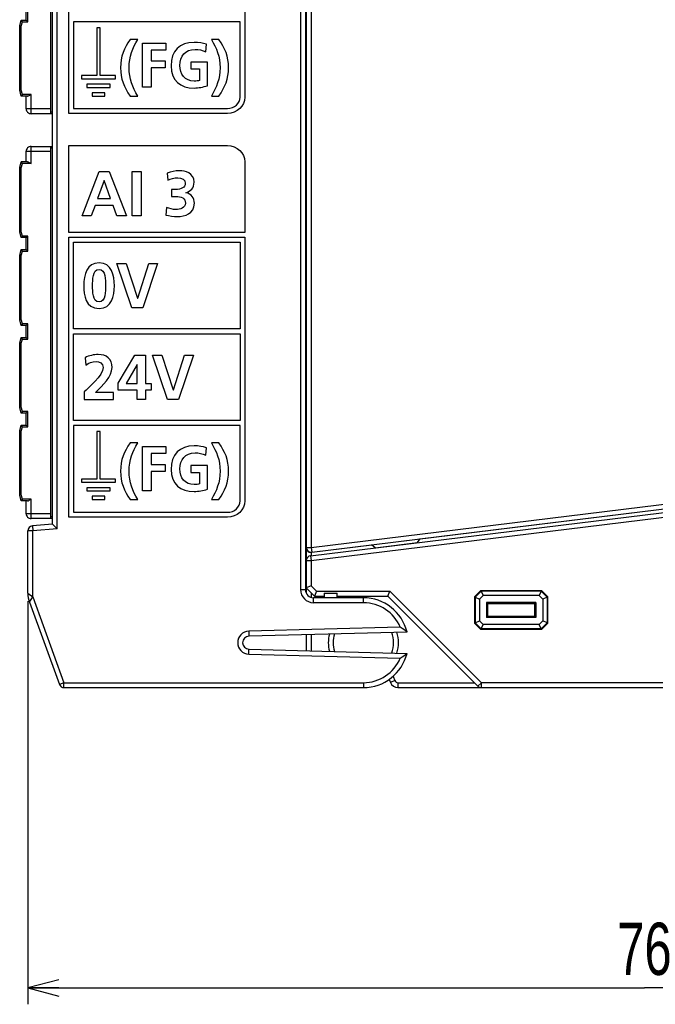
# Model space of a CAD drawing. Extents: x 0 to 188, y 0 to 176.
# Tile 26 of 35: x 65 to 104, y 0 to 60. Entities that reach past the tile are written whole.
import ezdxf

# ---------------------------------------------------------------- set-up
doc = ezdxf.new("R2010")
doc.units = 0
doc.header["$LTSCALE"] = 11.433915
doc.header["$MEASUREMENT"] = 0
doc.layers.get('0').update_dxf_attribs({"linetype": 'CONTINUOUS'})
doc.styles.add('TEXTSTYLE_2', font='txt', dxfattribs={"width": 0.7})
doc.dimstyles.new('DIMSTYLE_1', dxfattribs={"dimtxt": 3.2, "dimasz": 1.9, "dimexe": 1, "dimexo": 0.5, "dimgap": 0.8, "dimtad": 1, "dimdec": 3, "dimtxsty": 'TEXTSTYLE_2', "dimblk": 'OPEN', "dimblk1": 'OPEN', "dimblk2": 'OPEN', "dimcen": 0.09, "dimazin": 3, "dimtp": 0.001969, "dimtm": 0.001969, "dimtfac": 1, "dimtdec": 3, "dimtofl": 0, "dimtmove": 0, "dimatfit": 3, "dimtolj": 1})

# ---------------------------------------------------------------- blocks, each defined once
blk = doc.blocks.new('_OPEN')
at = {"color": 0, "linetype": 'BYBLOCK'}
for p, q in [((0, 0), (-1, 0.263)), ((-1, -0.263), (0, 0)), ((-1, 0), (0, 0))]:
    blk.add_line(p, q, dxfattribs=at)
blk = doc.blocks.new('*D1')
at = {"color": 2, "linetype": 'CONTINUOUS'}
for p, q in [((65.209, 24.693), (65.209, 1.8)), ((140.734, 19.202), (140.734, 1.8)), ((65.209, 1.8), (65.209, 0)), ((140.734, 1.8), (140.734, 0)), ((65.209, 1), (102.971, 1)), ((140.734, 1), (102.971, 1))]:
    blk.add_line(p, q, dxfattribs=at)
at = {"color": 2, "linetype": 'CONTINUOUS', "xscale": 1.9, "yscale": 1.9, "zscale": 1.9, "rotation": 180}
blk.add_blockref('_OPEN', (65.209, 1), dxfattribs=at)
at = {"color": 2, "linetype": 'CONTINUOUS', "xscale": 1.9, "yscale": 1.9, "zscale": 1.9}
blk.add_blockref('_OPEN', (140.734, 1), dxfattribs=at)
at = {"color": 2, "linetype": 'CONTINUOUS', "insert": (102.971, 5), "char_height": 3.2, "width": 4.48, "attachment_point": 2, "style": 'TEXTSTYLE_2'}
blk.add_mtext('76', dxfattribs=at)

msp = doc.modelspace()

# ---------------------------------------------------------------- linework, layer by layer
at = {"color": 7, "linetype": 'CONTINUOUS'}
for p, q in [((66.7088, 29.408), (66.7088, 127.2957)), ((67.0086, 29.1331), (67.0086, 127.5707)), ((82.2087, 122.452), (82.2087, 25.4021)), ((81.9086, 122.3276), (81.9086, 25.4021)), ((66.6086, 54.5517), (66.6086, 77.352)), ((82.5587, 74.8399), (82.5587, 27.9893)), ((82.2586, 74.6897), (82.2586, 25.1843)), ((65.1086, 60.2767), (65.1086, 61.0119)), ((65.2089, 60.1768), (65.2089, 61.1118)), ((64.7086, 59.9267), (64.8027, 60.2767)), ((64.7086, 55.9869), (64.7086, 59.9267)), ((64.8089, 59.9136), (64.7093, 59.9267)), ((64.8792, 60.1768), (64.8027, 60.2767)), ((64.8027, 60.2767), (65.1086, 60.2767)), ((64.8089, 59.9136), (64.8792, 60.1768)), ((64.8089, 56), (64.8089, 59.9136)), ((64.8792, 60.1768), (65.2089, 60.1768)), ((65.1093, 60.2767), (65.2089, 60.1768)), ((69.4391, 59.8103), (69.4391, 56.8885)), ((69.6358, 59.8103), (69.4391, 59.8103)), ((69.6358, 56.8885), (69.6358, 59.8103)), ((72.2379, 58.8739), (73.6641, 58.8739)), ((72.2379, 56.1726), (72.2379, 58.8739)), ((73.6641, 58.8739), (73.6641, 58.4484)), ((73.6641, 58.4484), (72.7526, 58.4484)), ((72.7526, 58.4484), (72.7526, 57.7825)), ((72.7526, 57.7825), (73.62, 57.7825)), ((73.62, 57.3567), (72.7526, 57.3567)), ((72.7526, 57.3567), (72.7526, 56.1726)), ((73.62, 57.7825), (73.62, 57.3567)), ((69.4391, 56.8885), (68.4958, 56.8885)), ((68.4958, 56.8885), (68.4958, 56.6914)), ((70.5794, 56.8885), (69.6358, 56.8885)), ((70.5794, 56.6914), (70.5794, 56.8885)), ((68.4958, 56.6914), (70.5794, 56.6914)), ((70.2549, 56.359), (68.8197, 56.359)), ((68.8197, 56.359), (68.8197, 56.1626)), ((68.8197, 56.1626), (70.2549, 56.1626)), ((70.2549, 56.1626), (70.2549, 56.359)), ((72.7526, 56.1726), (72.2379, 56.1726)), ((64.8027, 55.6369), (64.7086, 55.9869)), ((64.8089, 56), (64.7093, 55.9869)), ((64.8792, 55.7368), (64.8027, 55.6376)), ((65.1851, 55.6369), (64.8027, 55.6369)), ((64.8792, 55.7368), (64.8089, 56)), ((65.4087, 55.7368), (64.8792, 55.7368)), ((65.1086, 54.8521), (65.1086, 55.6369)), ((65.1851, 55.6369), (65.2013, 55.6383)), ((65.2013, 55.6383), (65.2185, 55.6424)), ((65.2185, 55.6424), (65.2423, 55.65)), ((65.2423, 55.65), (65.2905, 55.6713)), ((65.2905, 55.6713), (65.3298, 55.692)), ((65.3298, 55.692), (65.4087, 55.7368)), ((65.4087, 54.5517), (65.4087, 55.7368)), ((69.9221, 55.8305), (69.1531, 55.8305)), ((69.1531, 55.8305), (69.1531, 55.6342)), ((69.1531, 55.6342), (69.9221, 55.6342)), ((69.9221, 55.6342), (69.9221, 55.8305)), ((66.6086, 54.8521), (65.1086, 54.8521)), ((66.7088, 54.5517), (65.4087, 54.5517)), ((66.7088, 54.6516), (66.6086, 54.6516)), ((82.2087, 54.6516), (82.2586, 54.6516)), ((82.2586, 54.5517), (82.2087, 54.5517)), ((65.4087, 51.5021), (65.4087, 52.5521)), ((65.4087, 52.5521), (66.7088, 52.5521)), ((66.6086, 29.7518), (66.6086, 52.5521)), ((82.2087, 52.5521), (82.2586, 52.5521)), ((65.1086, 52.2518), (66.6086, 52.2518)), ((65.1086, 51.602), (65.1086, 52.2518)), ((66.7088, 52.4522), (66.6086, 52.4522)), ((82.2087, 52.4522), (82.2586, 52.4522)), ((64.7086, 51.252), (64.8027, 51.602)), ((65.1851, 51.602), (64.8027, 51.602)), ((64.8792, 51.5021), (64.8027, 51.6013)), ((64.8089, 51.2389), (64.8792, 51.5021)), ((65.4087, 51.5021), (64.8792, 51.5021)), ((65.1851, 51.602), (65.2013, 51.6006)), ((65.2013, 51.6006), (65.2185, 51.5965)), ((65.2185, 51.5965), (65.2423, 51.5889)), ((65.2423, 51.5889), (65.2905, 51.5669)), ((65.2905, 51.5669), (65.3298, 51.5469)), ((65.3298, 51.5469), (65.4087, 51.5021)), ((64.7086, 47.3122), (64.7086, 51.252)), ((64.8089, 51.2389), (64.7093, 51.252)), ((64.8089, 47.3252), (64.8089, 51.2389)), ((68.531, 48.3054), (69.5838, 51.0067)), ((69.5838, 51.0067), (70.195, 51.0067)), ((70.195, 51.0067), (71.2553, 48.3054)), ((71.6043, 51.0067), (72.1462, 51.0067)), ((71.6043, 48.3054), (71.6043, 51.0067)), ((72.1462, 51.0067), (72.1462, 48.3054)), ((69.8739, 50.4651), (69.4832, 49.3503)), ((69.8815, 50.4651), (69.8739, 50.4651)), ((70.2725, 49.3503), (69.8815, 50.4651)), ((69.3282, 48.9245), (69.0918, 48.3054)), ((70.4233, 48.9245), (69.3282, 48.9245)), ((69.4832, 49.3503), (70.2725, 49.3503)), ((70.6559, 48.3054), (70.4233, 48.9245)), ((69.0918, 48.3054), (68.531, 48.3054)), ((71.2553, 48.3054), (70.6559, 48.3054)), ((72.1462, 48.3054), (71.6043, 48.3054)), ((64.8027, 46.9621), (64.7086, 47.3122)), ((64.8089, 47.3252), (64.7093, 47.3122)), ((64.8792, 47.062), (64.8027, 46.9621)), ((64.8792, 47.062), (64.8089, 47.3252)), ((65.2089, 47.062), (64.8792, 47.062)), ((65.1093, 46.9621), (65.2089, 47.062)), ((65.2089, 46.127), (65.2089, 47.062)), ((65.1086, 46.9621), (64.8027, 46.9621)), ((65.1086, 46.227), (65.1086, 46.9621)), ((68.0077, 46.6872), (78.2041, 46.6872)), ((68.0077, 41.3707), (68.0077, 46.6872)), ((78.2041, 46.6872), (78.2041, 41.3707)), ((64.7086, 45.877), (64.8027, 46.227)), ((64.7086, 41.9371), (64.7086, 45.877)), ((64.8089, 45.8639), (64.7093, 45.877)), ((64.8027, 46.227), (65.1086, 46.227)), ((64.8792, 46.127), (64.8027, 46.2263)), ((64.8089, 45.8639), (64.8792, 46.127)), ((64.8089, 41.9502), (64.8089, 45.8639)), ((64.8792, 46.127), (65.2089, 46.127)), ((65.1093, 46.2263), (65.2089, 46.127)), ((70.6535, 45.3726), (71.234, 45.3726)), ((71.5823, 42.6709), (70.6535, 45.3726)), ((71.234, 45.3726), (71.9268, 43.2514)), ((71.9347, 43.2514), (72.6196, 45.3726)), ((73.1577, 45.3726), (72.2482, 42.6709)), ((72.6196, 45.3726), (73.1577, 45.3726)), ((71.9268, 43.2514), (71.9347, 43.2514)), ((72.2482, 42.6709), (71.5823, 42.6709)), ((64.8027, 41.5871), (64.7086, 41.9371)), ((64.8089, 41.9502), (64.7093, 41.9371)), ((64.8792, 41.687), (64.8027, 41.5871)), ((64.8792, 41.687), (64.8089, 41.9502)), ((65.2089, 41.687), (64.8792, 41.687)), ((65.1093, 41.5871), (65.2089, 41.687)), ((65.2089, 40.752), (65.2089, 41.687)), ((65.1086, 41.5871), (64.8027, 41.5871)), ((65.1086, 40.8519), (65.1086, 41.5871)), ((78.2041, 41.3707), (68.0077, 41.3707)), ((68.0077, 41.071), (78.2041, 41.071)), ((68.0077, 35.7546), (68.0077, 41.071)), ((78.2041, 41.071), (78.2041, 35.7546)), ((64.7086, 40.5019), (64.8027, 40.8519)), ((64.7086, 36.5621), (64.7086, 40.5019)), ((64.8089, 40.4888), (64.7093, 40.5019)), ((64.8027, 40.8519), (65.1086, 40.8519)), ((64.8792, 40.752), (64.8027, 40.8513)), ((64.8089, 40.4888), (64.8792, 40.752)), ((64.8089, 36.5752), (64.8089, 40.4888)), ((64.8792, 40.752), (65.2089, 40.752)), ((65.1093, 40.8513), (65.2089, 40.752)), ((70.74, 38.0538), (71.7501, 39.7564)), ((71.7501, 39.7564), (72.4232, 39.7564)), ((72.4232, 39.7564), (72.4232, 38.0187)), ((72.8415, 39.7564), (73.4216, 39.7564)), ((73.7703, 37.0551), (72.8415, 39.7564)), ((73.4216, 39.7564), (74.1148, 37.6356)), ((74.1224, 37.6356), (74.8072, 39.7564)), ((75.3454, 39.7564), (74.4358, 37.0551)), ((74.8072, 39.7564), (75.3454, 39.7564)), ((71.8972, 39.1914), (71.2278, 38.0187)), ((71.9051, 39.1914), (71.8972, 39.1914)), ((71.9051, 38.0187), (71.9051, 39.1914)), ((70.74, 37.6163), (70.74, 38.0538)), ((71.2278, 38.0187), (71.9051, 38.0187)), ((72.4232, 38.0187), (72.7677, 38.0187)), ((72.7677, 38.0187), (72.7677, 37.6163)), ((71.9051, 37.6163), (70.74, 37.6163)), ((71.9051, 37.0551), (71.9051, 37.6163)), ((72.7677, 37.6163), (72.4232, 37.6163)), ((72.4232, 37.6163), (72.4232, 37.0551)), ((74.1148, 37.6356), (74.1224, 37.6356)), ((72.4232, 37.0551), (71.9051, 37.0551)), ((74.4358, 37.0551), (73.7703, 37.0551)), ((64.8027, 36.2121), (64.7086, 36.5621)), ((64.8089, 36.5752), (64.7093, 36.5621)), ((64.8792, 36.312), (64.8027, 36.2121)), ((65.1086, 36.2121), (64.8027, 36.2121)), ((64.8792, 36.312), (64.8089, 36.5752)), ((65.2089, 36.312), (64.8792, 36.312)), ((65.1086, 35.4769), (65.1086, 36.2121)), ((65.1093, 36.2128), (65.2089, 36.312)), ((65.2089, 35.377), (65.2089, 36.312)), ((78.2041, 35.7546), (68.0077, 35.7546)), ((64.7086, 35.1269), (64.8027, 35.4769)), ((64.7086, 31.187), (64.7086, 35.1269)), ((64.8089, 35.1138), (64.7093, 35.1269)), ((64.8027, 35.4769), (65.1086, 35.4769)), ((64.8792, 35.377), (64.8027, 35.4762)), ((64.8089, 35.1138), (64.8792, 35.377)), ((64.8089, 31.2001), (64.8089, 35.1138)), ((64.8792, 35.377), (65.2089, 35.377)), ((65.1093, 35.4762), (65.2089, 35.377)), ((69.6358, 35.0972), (69.4391, 35.0972)), ((69.4391, 35.0972), (69.4391, 32.1755)), ((69.6358, 32.1755), (69.6358, 35.0972)), ((72.2379, 34.1609), (73.6641, 34.1609)), ((72.2379, 31.4596), (72.2379, 34.1609)), ((73.6641, 34.1609), (73.6641, 33.7354)), ((73.6641, 33.7354), (72.7526, 33.7354)), ((72.7526, 33.7354), (72.7526, 33.0695)), ((72.7526, 33.0695), (73.62, 33.0695)), ((73.62, 32.6436), (72.7526, 32.6436)), ((72.7526, 32.6436), (72.7526, 31.4596)), ((73.62, 33.0695), (73.62, 32.6436)), ((69.4391, 32.1755), (68.4958, 32.1755)), ((68.4958, 32.1755), (68.4958, 31.9784)), ((68.4958, 31.9784), (70.5794, 31.9784)), ((70.5794, 32.1755), (69.6358, 32.1755)), ((70.5794, 31.9784), (70.5794, 32.1755)), ((82.5587, 27.9893), (117.3586, 32.2619)), ((70.2549, 31.6459), (68.8197, 31.6459)), ((68.8197, 31.6459), (68.8197, 31.4496)), ((68.8197, 31.4496), (70.2549, 31.4496)), ((70.2549, 31.4496), (70.2549, 31.6459)), ((72.7526, 31.4596), (72.2379, 31.4596)), ((82.5222, 27.4753), (117.7586, 31.8017)), ((82.5587, 27.1777), (118.0587, 31.5364)), ((82.5952, 27.6917), (117.3952, 31.9643)), ((112.6785, 31.3655), (89.2208, 28.4868)), ((64.8027, 30.8371), (64.7086, 31.187)), ((64.8089, 31.2001), (64.7093, 31.187)), ((64.8792, 30.937), (64.8027, 30.8371)), ((65.1851, 30.8371), (64.8027, 30.8371)), ((64.8792, 30.937), (64.8089, 31.2001)), ((65.4087, 30.937), (64.8792, 30.937)), ((65.1086, 30.0522), (65.1086, 30.8371)), ((65.1851, 30.8371), (65.2013, 30.8384)), ((65.2013, 30.8384), (65.2185, 30.8426)), ((65.2185, 30.8426), (65.2423, 30.8501)), ((65.2423, 30.8501), (65.2905, 30.8715)), ((65.2905, 30.8715), (65.3298, 30.8922)), ((65.3298, 30.8922), (65.4087, 30.937)), ((65.4087, 29.7518), (65.4087, 30.937)), ((69.9221, 31.1175), (69.1531, 31.1175)), ((69.1531, 31.1175), (69.1531, 30.9211)), ((69.1531, 30.9211), (69.9221, 30.9211)), ((69.9221, 30.9211), (69.9221, 31.1175)), ((66.6086, 30.0522), (65.1086, 30.0522)), ((66.7088, 29.7518), (65.4087, 29.7518)), ((66.7088, 29.8517), (66.6086, 29.8517)), ((82.2087, 29.8517), (82.2586, 29.8517)), ((82.2586, 29.7518), (82.2087, 29.7518)), ((65.5086, 29.0022), (65.2089, 29.0022)), ((65.2089, 25.1926), (65.2089, 29.0022)), ((66.7088, 29.408), (65.4827, 29.3012)), ((65.4827, 29.3012), (65.5086, 29.0022)), ((67.0086, 29.1331), (65.5086, 29.0022)), ((65.5086, 24.9549), (65.5086, 29.0022)), ((66.7092, 29.408), (67.0086, 29.1331)), ((86.2629, 28.1382), (89.2332, 28.5027)), ((89.0624, 28.2842), (89.2332, 28.5027)), ((82.2586, 27.9893), (82.5587, 27.9893)), ((82.5587, 27.9893), (82.5952, 27.6917)), ((86.2784, 28.1257), (82.5952, 27.6738)), ((86.4816, 27.9673), (86.2629, 28.1382)), ((86.4816, 27.9673), (89.0624, 28.2842)), ((82.2586, 27.1777), (82.5587, 27.1777)), ((82.5222, 27.4753), (82.5587, 27.1777)), ((82.5587, 27.1777), (82.5587, 25.626)), ((82.5952, 27.6738), (82.5598, 27.6717)), ((82.5598, 27.6717), (82.5598, 27.4801)), ((82.5952, 27.6917), (82.5952, 27.6738)), ((81.9086, 25.4021), (82.2087, 25.4021)), ((82.7589, 25.0017), (82.2586, 25.502)), ((82.5587, 25.626), (82.259, 25.502)), ((82.8829, 25.3021), (82.5587, 25.626)), ((92.9588, 25.3517), (92.5588, 24.9521)), ((92.9588, 25.3517), (96.6588, 25.3517)), ((92.9588, 25.3517), (92.9749, 25.3125)), ((96.6588, 25.3517), (96.6423, 25.3125)), ((97.0588, 24.9521), (96.6588, 25.3517)), ((65.2092, 25.1926), (65.5086, 24.9549)), ((65.3084, 24.629), (65.5086, 24.9549)), ((65.5086, 24.9549), (67.4206, 19.7018)), ((82.5587, 25.2022), (82.5587, 24.9252)), ((85.7588, 24.9018), (82.7086, 24.9018)), ((82.7086, 24.6021), (82.7086, 24.9018)), ((82.8829, 25.3021), (82.7589, 25.0024)), ((82.7589, 25.0017), (83.3587, 25.0017)), ((82.8829, 25.3021), (87.3829, 25.3021)), ((83.3587, 25.1767), (84.1586, 25.1767)), ((83.3587, 25.1767), (83.3587, 24.9018)), ((84.1586, 24.9018), (84.1586, 25.1767)), ((84.1586, 25.0017), (87.2589, 25.0017)), ((85.7588, 24.6021), (85.7588, 24.9018)), ((87.2589, 25.0024), (87.3829, 25.3021)), ((87.2589, 25.0017), (92.771, 19.4896)), ((87.3829, 25.3021), (92.9829, 19.7018)), ((92.5588, 24.9521), (92.598, 24.9356)), ((92.5588, 24.9521), (92.5588, 23.3522)), ((92.9749, 25.3125), (92.598, 24.9356)), ((92.598, 24.9356), (92.8754, 24.8205)), ((92.598, 24.9356), (92.598, 23.3681)), ((93.09, 25.0355), (92.8754, 24.8205)), ((92.8754, 24.8205), (92.8754, 23.4831)), ((96.6423, 25.3125), (92.9749, 25.3125)), ((92.9749, 25.3125), (93.09, 25.0355)), ((96.5275, 25.0355), (93.09, 25.0355)), ((96.6423, 25.3125), (96.5275, 25.0355)), ((96.7422, 24.8205), (96.5275, 25.0355)), ((97.0195, 24.9356), (96.6423, 25.3125)), ((97.0195, 24.9356), (96.7422, 24.8205)), ((96.7422, 24.8205), (96.7422, 23.4831)), ((97.0588, 24.9521), (97.0195, 24.9356)), ((97.0195, 24.9356), (97.0195, 23.3681)), ((97.0588, 23.3522), (97.0588, 24.9521)), ((65.3081, 24.6283), (67.1388, 19.5991)), ((85.7588, 24.6021), (82.7086, 24.6021)), ((96.3112, 24.6042), (93.3064, 24.6042)), ((93.3587, 24.5518), (93.3064, 24.6042)), ((93.3064, 24.6042), (93.3064, 23.6995)), ((93.3587, 24.5518), (96.2588, 24.5518)), ((93.3587, 24.5518), (93.3587, 23.7519)), ((96.2588, 24.5518), (96.3112, 24.6042)), ((96.2588, 23.7519), (96.2588, 24.5518)), ((96.3112, 24.6042), (96.3112, 23.6995)), ((93.3587, 23.7519), (93.3064, 23.6995)), ((96.3112, 23.6995), (93.3064, 23.6995)), ((96.2588, 23.7519), (93.3587, 23.7519)), ((96.2588, 23.7519), (96.3112, 23.6995)), ((88.0202, 23.0945), (78.7405, 22.852)), ((92.5588, 23.3522), (92.598, 23.3681)), ((92.9588, 22.9519), (92.5588, 23.3522)), ((92.598, 23.3681), (92.8754, 23.4831)), ((92.9749, 22.9912), (92.598, 23.3681)), ((93.09, 23.2688), (92.8754, 23.4831)), ((92.9588, 22.9519), (92.9749, 22.9912)), ((96.6588, 22.9519), (92.9588, 22.9519)), ((92.9749, 22.9912), (93.09, 23.2688)), ((96.6423, 22.9912), (92.9749, 22.9912)), ((96.5275, 23.2688), (93.09, 23.2688)), ((96.7422, 23.4831), (96.5275, 23.2688)), ((96.6423, 22.9912), (96.5275, 23.2688)), ((97.0195, 23.3681), (96.6423, 22.9912)), ((96.6588, 22.9519), (96.6423, 22.9912)), ((97.0588, 23.3522), (96.6588, 22.9519)), ((97.0195, 23.3681), (96.7422, 23.4831)), ((97.0588, 23.3522), (97.0195, 23.3681)), ((78.7405, 22.852), (78.7484, 22.5516)), ((88.4298, 22.8051), (78.7484, 22.5516)), ((82.2586, 22.6439), (82.2586, 21.66)), ((82.5587, 22.6515), (82.5587, 21.6524)), ((78.7405, 21.4519), (78.7484, 21.7523)), ((78.7484, 21.7523), (88.4298, 21.4987)), ((78.7405, 21.4519), (88.0202, 21.2094)), ((87.5779, 20.0897), (87.6871, 19.8251)), ((67.4206, 19.7018), (67.1388, 19.5991)), ((67.4206, 19.7018), (85.7588, 19.7018)), ((67.4206, 19.4021), (67.4206, 19.7018)), ((67.4206, 19.4021), (85.7588, 19.4021)), ((85.7588, 19.7018), (85.7588, 19.4021)), ((87.3329, 19.8968), (87.4101, 19.7108)), ((87.6871, 19.8251), (87.4101, 19.7108)), ((87.8721, 19.7018), (92.5588, 19.7018)), ((87.8721, 19.7018), (87.8721, 19.4021)), ((87.8721, 19.4021), (126.9088, 19.4021)), ((92.771, 19.4896), (92.9829, 19.7018)), ((126.9088, 19.7018), (92.9829, 19.7018)), ((92.9829, 19.4021), (92.9829, 19.7018))]:
    msp.add_line(p, q, dxfattribs=at)
for centre, radius, start, end in [((65.4088, 54.8518), 0.3002, 179.949087, 269.983593), ((65.4087, 52.252), 0.3001, 90.010657, 180.049934), ((65.4087, 30.052), 0.3001, 179.950066, 269.989343), ((65.509, 29.0022), 0.3001, 95.023177, 180.004925), ((82.5559, 27.9693), 0.2976, 180.645612, 270.543306), ((82.5586, 27.1775), 0.3, 96.977495, 179.978457), ((82.7087, 25.4022), 0.8001, 180.011136, 269.986336), ((82.7088, 25.4019), 0.5001, 179.9882, 269.971378), ((66.8619, 25.1923), 1.653, 179.988981, 199.950584), ((85.7591, 22.1525), 2.7493, 13.731981, 90.005787), ((85.7585, 22.1518), 2.4503, 22.627979, 89.992812), ((84.4108, 17.5437), 6.6212, 52.630892, 56.965926), ((78.7591, 22.1519), 0.7003, 91.521256, 268.478744), ((78.7584, 22.1519), 0.3998, 91.429769, 268.570231), ((85.7585, 22.1519), 2.1497, 165.749968, 194.250032), ((85.7609, 22.1516), 1.852, 163.14224, 196.85776), ((85.756, 22.1519), 1.8527, 340.151251, 19.848749), ((85.759, 22.152), 2.1497, 342.753814, 17.246186), ((85.7591, 22.1514), 2.7493, 269.994213, 346.268019), ((85.7585, 22.1521), 2.4503, 270.007188, 337.372021), ((84.4108, 26.7602), 6.6212, 303.034074, 307.369108), ((67.4202, 19.7016), 0.2995, 199.997251, 270.07264), ((87.872, 19.9021), 0.5, 202.498045, 270.004781), ((87.8723, 19.9025), 0.2007, 202.680003, 269.949945), ((92.9831, 19.7028), 0.3008, 225.161533, 269.965006)]:
    msp.add_arc(centre, radius, start, end, dxfattribs=at)
for points, knots in [([(67.7079, 71.7179), (67.7079, 71.7179), (67.7079, 54.5696), (67.7079, 54.5696), (67.7079, 54.5696), (77.4334, 54.5696), (77.4334, 54.5696), (78.0236, 54.5696), (78.5038, 55.0181), (78.5038, 55.5693), (78.5038, 55.5693), (78.5038, 71.7179), (78.5038, 71.7179), (78.5038, 71.7179), (67.7079, 71.7179), (67.7079, 71.7179)], [0, 0, 0, 0, 1, 1, 1, 2, 2, 2, 3, 3, 3, 4, 4, 4, 5, 5, 5, 5]), ([(78.2041, 55.5693), (78.2041, 55.1835), (77.8582, 54.8693), (77.4334, 54.8693), (77.4334, 54.8693), (68.0077, 54.8693), (68.0077, 54.8693), (68.0077, 54.8693), (68.0077, 60.1858), (68.0077, 60.1858), (68.0077, 60.1858), (78.2041, 60.1858), (78.2041, 60.1858), (78.2041, 60.1858), (78.2041, 55.5693), (78.2041, 55.5693)], [0, 0, 0, 0, 1, 1, 1, 2, 2, 2, 3, 3, 3, 4, 4, 4, 5, 5, 5, 5]), ([(71.9396, 59.0985), (71.6233, 58.5683), (71.4063, 58.0808), (71.4063, 57.3646), (71.4063, 56.7028), (71.6233, 56.1571), (71.9396, 55.6307), (71.9396, 55.6307), (71.4724, 55.6307), (71.4724, 55.6307), (71.1051, 56.1571), (70.8843, 56.7028), (70.8843, 57.3646), (70.8843, 58.0808), (71.1051, 58.5683), (71.4724, 59.0985), (71.4724, 59.0985), (71.9396, 59.0985), (71.9396, 59.0985)], [0, 0, 0, 0, 1, 1, 1, 2, 2, 2, 3, 3, 3, 4, 4, 4, 5, 5, 5, 6, 6, 6, 6]), ([(76.1081, 58.3516), (75.9097, 58.4484), (75.652, 58.4949), (75.446, 58.4949), (74.8469, 58.4949), (74.5158, 58.0691), (74.5158, 57.5159), (74.5158, 56.966), (74.8396, 56.5519), (75.3874, 56.5519), (75.5273, 56.5519), (75.6375, 56.5674), (75.7257, 56.5905), (75.7257, 56.5905), (75.7257, 57.295), (75.7257, 57.295), (75.7257, 57.295), (75.1814, 57.295), (75.1814, 57.295), (75.1814, 57.295), (75.1814, 57.7208), (75.1814, 57.7208), (75.1814, 57.7208), (76.2184, 57.7208), (76.2184, 57.7208), (76.2184, 57.7208), (76.2184, 56.2653), (76.2184, 56.2653), (75.9462, 56.1881), (75.663, 56.1261), (75.3874, 56.1261), (74.5564, 56.1261), (73.979, 56.5636), (73.979, 57.4769), (73.979, 58.4019), (74.5158, 58.9208), (75.3874, 58.9208), (75.6851, 58.9208), (75.9207, 58.8781), (76.1412, 58.8084), (76.1412, 58.8084), (76.1081, 58.3516), (76.1081, 58.3516)], [0, 0, 0, 0, 1, 1, 1, 2, 2, 2, 3, 3, 3, 4, 4, 4, 5, 5, 5, 6, 6, 6, 7, 7, 7, 8, 8, 8, 9, 9, 9, 10, 10, 10, 11, 11, 11, 12, 12, 12, 13, 13, 13, 14, 14, 14, 14]), ([(76.4481, 55.6307), (76.7606, 56.1571), (76.9811, 56.7028), (76.9811, 57.3646), (76.9811, 58.0808), (76.7606, 58.5683), (76.4481, 59.0985), (76.4481, 59.0985), (76.9115, 59.0985), (76.9115, 59.0985), (77.2753, 58.5683), (77.5034, 58.0808), (77.5034, 57.3646), (77.5034, 56.7028), (77.2753, 56.1571), (76.9115, 55.6307), (76.9115, 55.6307), (76.4481, 55.6307), (76.4481, 55.6307)], [0, 0, 0, 0, 1, 1, 1, 2, 2, 2, 3, 3, 3, 4, 4, 4, 5, 5, 5, 6, 6, 6, 6]), ([(78.5038, 47.287), (78.5038, 47.287), (78.5038, 51.6027), (78.5038, 51.6027), (78.5038, 52.1543), (78.0236, 52.6032), (77.4334, 52.6032), (77.4334, 52.6032), (67.7079, 52.6032), (67.7079, 52.6032), (67.7079, 52.6032), (67.7079, 47.287), (67.7079, 47.287), (67.7079, 47.287), (78.5038, 47.287), (78.5038, 47.287)], [0, 0, 0, 0, 1, 1, 1, 2, 2, 2, 3, 3, 3, 4, 4, 4, 5, 5, 5, 5]), ([(73.6941, 48.8087), (73.8798, 48.735), (74.081, 48.6847), (74.2939, 48.6847), (74.5185, 48.6847), (74.8631, 48.7929), (74.8631, 49.0678), (74.8631, 49.3854), (74.6116, 49.4895), (74.267, 49.4895), (74.267, 49.4895), (74.0038, 49.4895), (74.0038, 49.4895), (74.0038, 49.4895), (74.0038, 49.9153), (74.0038, 49.9153), (74.0038, 49.9153), (74.2512, 49.9153), (74.2512, 49.9153), (74.615, 49.9153), (74.8513, 50.0355), (74.8513, 50.2715), (74.8513, 50.5423), (74.6309, 50.6277), (74.3869, 50.6277), (74.1741, 50.6277), (73.9687, 50.5774), (73.7792, 50.4844), (73.7792, 50.4844), (73.7482, 50.9178), (73.7482, 50.9178), (73.9653, 51.0032), (74.2243, 51.0535), (74.503, 51.0535), (74.8358, 51.0535), (75.3933, 50.9371), (75.3933, 50.3604), (75.3933, 49.9928), (75.1648, 49.8188), (74.8899, 49.7141), (74.8899, 49.7141), (74.8899, 49.7065), (74.8899, 49.7065), (75.2344, 49.66), (75.4046, 49.393), (75.4046, 49.064), (75.4046, 48.4215), (74.8203, 48.2589), (74.3714, 48.2589), (74.1355, 48.2589), (73.8643, 48.2899), (73.6631, 48.3478), (73.6631, 48.3478), (73.6941, 48.8087), (73.6941, 48.8087)], [0, 0, 0, 0, 1, 1, 1, 2, 2, 2, 3, 3, 3, 4, 4, 4, 5, 5, 5, 6, 6, 6, 7, 7, 7, 8, 8, 8, 9, 9, 9, 10, 10, 10, 11, 11, 11, 12, 12, 12, 13, 13, 13, 14, 14, 14, 15, 15, 15, 16, 16, 16, 17, 17, 17, 18, 18, 18, 18]), ([(67.7079, 46.9869), (67.7079, 46.9869), (67.7079, 29.8387), (67.7079, 29.8387), (67.7079, 29.8387), (77.4334, 29.8387), (77.4334, 29.8387), (78.0236, 29.8387), (78.5038, 30.2872), (78.5038, 30.8384), (78.5038, 30.8384), (78.5038, 46.9869), (78.5038, 46.9869), (78.5038, 46.9869), (67.7079, 46.9869), (67.7079, 46.9869)], [0, 0, 0, 0, 1, 1, 1, 2, 2, 2, 3, 3, 3, 4, 4, 4, 5, 5, 5, 5]), ([(68.6316, 44.0138), (68.6316, 44.6911), (68.8366, 45.4187), (69.5679, 45.4187), (70.3576, 45.4187), (70.5126, 44.6409), (70.5126, 44.0138), (70.5126, 43.3868), (70.35, 42.6244), (69.5679, 42.6244), (68.7359, 42.6244), (68.6316, 43.4489), (68.6316, 44.0138)], [0, 0, 0, 0, 1, 1, 1, 2, 2, 2, 3, 3, 3, 4, 4, 4, 4]), ([(69.9707, 44.0138), (69.9707, 44.3625), (69.9707, 45.0164), (69.5679, 45.0164), (69.1731, 45.0164), (69.1731, 44.3625), (69.1731, 44.0138), (69.1731, 43.6735), (69.1697, 43.0271), (69.5679, 43.0271), (69.9745, 43.0271), (69.9707, 43.6735), (69.9707, 44.0138)], [0, 0, 0, 0, 1, 1, 1, 2, 2, 2, 3, 3, 3, 4, 4, 4, 4]), ([(68.6546, 37.0551), (68.6546, 37.0551), (68.6546, 37.5081), (68.6546, 37.5081), (68.9065, 37.7517), (69.8236, 38.5182), (69.8236, 39.0136), (69.8236, 39.261), (69.6031, 39.3774), (69.3822, 39.3774), (69.1538, 39.3774), (68.9371, 39.2768), (68.759, 39.1604), (68.759, 39.1604), (68.7166, 39.6096), (68.7166, 39.6096), (68.9602, 39.7333), (69.2427, 39.8033), (69.5176, 39.8033), (70.0323, 39.8033), (70.3651, 39.5435), (70.3651, 39.0136), (70.3651, 38.4407), (69.7888, 37.9143), (69.3474, 37.4809), (69.3474, 37.4809), (70.4506, 37.4809), (70.4506, 37.4809), (70.4506, 37.4809), (70.4506, 37.0551), (70.4506, 37.0551), (70.4506, 37.0551), (68.6546, 37.0551), (68.6546, 37.0551)], [0, 0, 0, 0, 1, 1, 1, 2, 2, 2, 3, 3, 3, 4, 4, 4, 5, 5, 5, 6, 6, 6, 7, 7, 7, 8, 8, 8, 9, 9, 9, 10, 10, 10, 11, 11, 11, 11]), ([(78.2041, 30.8384), (78.2041, 30.4526), (77.8582, 30.1383), (77.4334, 30.1383), (77.4334, 30.1383), (68.0077, 30.1383), (68.0077, 30.1383), (68.0077, 30.1383), (68.0077, 35.4548), (68.0077, 35.4548), (68.0077, 35.4548), (78.2041, 35.4548), (78.2041, 35.4548), (78.2041, 35.4548), (78.2041, 30.8384), (78.2041, 30.8384)], [0, 0, 0, 0, 1, 1, 1, 2, 2, 2, 3, 3, 3, 4, 4, 4, 5, 5, 5, 5]), ([(71.9396, 34.3855), (71.6233, 33.8553), (71.4063, 33.3678), (71.4063, 32.6516), (71.4063, 31.9898), (71.6233, 31.4441), (71.9396, 30.9177), (71.9396, 30.9177), (71.4724, 30.9177), (71.4724, 30.9177), (71.1051, 31.4441), (70.8843, 31.9898), (70.8843, 32.6516), (70.8843, 33.3678), (71.1051, 33.8553), (71.4724, 34.3855), (71.4724, 34.3855), (71.9396, 34.3855), (71.9396, 34.3855)], [0, 0, 0, 0, 1, 1, 1, 2, 2, 2, 3, 3, 3, 4, 4, 4, 5, 5, 5, 6, 6, 6, 6]), ([(76.4481, 30.9177), (76.7606, 31.4441), (76.9811, 31.9898), (76.9811, 32.6516), (76.9811, 33.3678), (76.7606, 33.8553), (76.4481, 34.3855), (76.4481, 34.3855), (76.9115, 34.3855), (76.9115, 34.3855), (77.2753, 33.8553), (77.5034, 33.3678), (77.5034, 32.6516), (77.5034, 31.9898), (77.2753, 31.4441), (76.9115, 30.9177), (76.9115, 30.9177), (76.4481, 30.9177), (76.4481, 30.9177)], [0, 0, 0, 0, 1, 1, 1, 2, 2, 2, 3, 3, 3, 4, 4, 4, 5, 5, 5, 6, 6, 6, 6]), ([(76.1081, 33.6386), (75.9097, 33.7354), (75.652, 33.7819), (75.446, 33.7819), (74.8469, 33.7819), (74.5158, 33.3561), (74.5158, 32.8028), (74.5158, 32.253), (74.8396, 31.8389), (75.3874, 31.8389), (75.5273, 31.8389), (75.6375, 31.8544), (75.7257, 31.8775), (75.7257, 31.8775), (75.7257, 32.582), (75.7257, 32.582), (75.7257, 32.582), (75.1814, 32.582), (75.1814, 32.582), (75.1814, 32.582), (75.1814, 33.0078), (75.1814, 33.0078), (75.1814, 33.0078), (76.2184, 33.0078), (76.2184, 33.0078), (76.2184, 33.0078), (76.2184, 31.5522), (76.2184, 31.5522), (75.9462, 31.4751), (75.663, 31.4131), (75.3874, 31.4131), (74.5564, 31.4131), (73.979, 31.8506), (73.979, 32.7639), (73.979, 33.6889), (74.5158, 34.2077), (75.3874, 34.2077), (75.6851, 34.2077), (75.9207, 34.165), (76.1412, 34.0954), (76.1412, 34.0954), (76.1081, 33.6386), (76.1081, 33.6386)], [0, 0, 0, 0, 1, 1, 1, 2, 2, 2, 3, 3, 3, 4, 4, 4, 5, 5, 5, 6, 6, 6, 7, 7, 7, 8, 8, 8, 9, 9, 9, 10, 10, 10, 11, 11, 11, 12, 12, 12, 13, 13, 13, 14, 14, 14, 14]), ([(82.2586, 27.9893), (82.2586, 27.8233), (82.393, 27.6889), (82.5587, 27.6889), (82.5711, 27.6889), (82.5832, 27.6896), (82.5952, 27.6917)], [0, 0, 0, 0, 1, 1, 1, 2, 2, 2, 2])]:
    msp.add_open_spline(points, degree=3, knots=knots, dxfattribs=at)

# ---------------------------------------------------------------- dimensions: what is measured, and where the dimension line sits
at = {"color": 2, "linetype": 'CONTINUOUS'}
dim = msp.add_linear_dim(base=(65.2092, 1), p1=(140.7336, 19.7018), p2=(65.2092, 25.1926), angle=180, text='76', dimstyle='DIMSTYLE_1', dxfattribs=at)
dim.commit()
dim.dimension.update_dxf_attribs({"geometry": '*D1', "text_midpoint": (102.9714, 1), "dimtype": 160})

doc.saveas('drawing.dxf')
